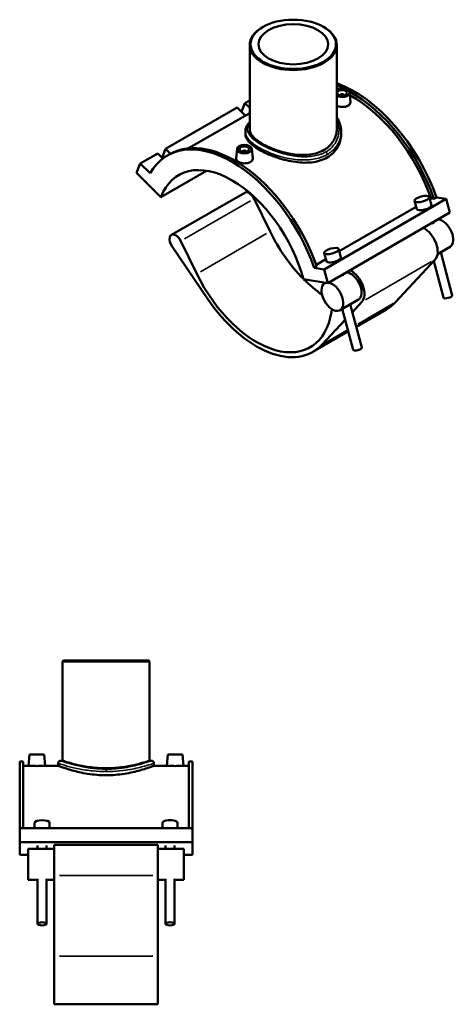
# Model space of a CAD drawing. Header units: inches. Extents: x -0.9 to 56.6, y -1.4 to 51.6.
# Tile 5 of 5: x 39.2 to 56.6, y 12.2 to 51.6. Entities that reach past the tile are written whole.
import ezdxf

# ---------------------------------------------------------------- set-up
doc = ezdxf.new("R2010")
doc.units = ezdxf.units.IN
doc.header["$MEASUREMENT"] = 0
doc.layers.add('Visible (ANSI)', color=7, linetype='Continuous', lineweight=50)
doc.layers.add('Visible Narrow (ANSI)', color=7, linetype='Continuous', lineweight=35)

msp = doc.modelspace()

# ---------------------------------------------------------------- linework, layer by layer
at = {"layer": 'Visible (ANSI)'}
for p, q in [((48.937, 51.323), (48.913, 51.308)), ((51.367, 51.323), (51.391, 51.308)), ((48.406, 50.6), (48.406, 47.231)), ((51.898, 50.6), (51.898, 47.231)), ((52.033, 48.588), (52.033, 48.58)), ((52.191, 48.588), (52.191, 48.58)), ((52.407, 48.695), (52.447, 48.323)), ((48.079, 47.922), (48.215, 48.274)), ((48.406, 48.384), (48.215, 48.274)), ((48.215, 48.274), (48.406, 48.083)), ((47.905, 48.095), (45.029, 46.439)), ((48.406, 47.875), (45.953, 46.462)), ((48.228, 47.773), (47.905, 48.095)), ((48.231, 47.132), (48.231, 47.034)), ((52.073, 47.132), (52.073, 47.034)), ((44.72, 46.261), (44.017, 45.856)), ((44.926, 46.055), (44.72, 46.261)), ((44.894, 46.087), (45.029, 46.439)), ((45.029, 46.439), (45.227, 46.243)), ((45.201, 46.228), (45.103, 46.172)), ((47.897, 46.437), (47.857, 46.065)), ((48.113, 46.323), (48.113, 46.33)), ((48.271, 46.323), (48.271, 46.33)), ((48.487, 46.437), (48.526, 46.066)), ((43.871, 45.477), (44.017, 45.856)), ((44.017, 45.856), (44.411, 45.464)), ((43.871, 45.477), (44.841, 44.51)), ((44.841, 44.51), (46.672, 45.565)), ((48.205, 44.686), (45.265, 42.993)), ((48.587, 44.439), (49.224, 43.129)), ((56.287, 44.434), (51.387, 41.612)), ((55.021, 44.357), (55.108, 44.029)), ((55.603, 44.512), (55.691, 44.184)), ((55.626, 44.426), (55.68, 44.457)), ((55.795, 44.439), (55.68, 44.457)), ((55.893, 44.495), (55.795, 44.439)), ((56.287, 44.434), (55.893, 44.495)), ((56.433, 43.887), (56.287, 44.434)), ((56.433, 43.887), (51.533, 41.065)), ((52, 42.338), (55.085, 44.114)), ((55.75, 43.494), (55.767, 43.429)), ((46.284, 41.436), (45.646, 42.746)), ((45.289, 42.536), (46.73, 40.422)), ((51.482, 41.941), (51.395, 42.269)), ((52.064, 42.096), (51.977, 42.424)), ((56.441, 42.517), (55.939, 42.228)), ((56.067, 42.302), (56.528, 40.574)), ((51.066, 41.8), (51.459, 42.026)), ((55.845, 42.009), (54.238, 40.287)), ((55.788, 41.947), (56.178, 40.481)), ((51.091, 41.73), (50.993, 41.673)), ((51.387, 41.612), (50.993, 41.673)), ((51.533, 41.065), (51.387, 41.612)), ((50.562, 41.216), (51.533, 41.065)), ((51.456, 41.077), (51.412, 41.052)), ((52.141, 41.34), (52.124, 41.406)), ((52.766, 40.401), (52.031, 39.977)), ((52.523, 39.906), (52.905, 40.316)), ((51.701, 40.02), (51.683, 39.904)), ((52.552, 38.393), (52.117, 40.027)), ((52.902, 38.486), (52.441, 40.214)), ((53.878, 40), (52.682, 39.311)), ((51.298, 38.594), (52.232, 39.594)), ((52.357, 39.124), (50.938, 38.306)), ((40.933, 25.944), (40.898, 25.909)), ((44.39, 25.909), (40.898, 25.909)), ((40.898, 25.909), (40.898, 21.935)), ((40.933, 25.944), (44.355, 25.944)), ((44.355, 25.944), (44.39, 25.909)), ((44.39, 25.909), (44.39, 21.935)), ((39.576, 22.185), (39.537, 21.734)), ((40.167, 22.185), (39.576, 22.185)), ((40.167, 22.185), (40.206, 21.734)), ((45.12, 22.185), (45.081, 21.734)), ((45.12, 22.185), (45.711, 22.185)), ((45.711, 22.185), (45.75, 21.734)), ((39.179, 21.906), (39.179, 19.237)), ((39.317, 21.906), (39.179, 21.906)), ((39.317, 21.906), (39.317, 19.237)), ((39.537, 21.734), (39.317, 21.734)), ((40.723, 21.734), (40.206, 21.734)), ((40.723, 21.831), (40.723, 21.734)), ((40.828, 21.935), (40.898, 21.935)), ((44.39, 21.935), (44.46, 21.935)), ((44.564, 21.831), (44.564, 21.734)), ((45.081, 21.734), (44.564, 21.734)), ((45.97, 21.734), (45.75, 21.734)), ((45.97, 21.906), (45.97, 19.237)), ((46.109, 21.906), (45.97, 21.906)), ((46.109, 21.906), (46.109, 19.237)), ((39.778, 19.237), (39.778, 19.448)), ((40.381, 19.237), (40.381, 19.448)), ((44.906, 19.448), (44.906, 19.237)), ((45.509, 19.448), (45.509, 19.237)), ((46.109, 19.237), (39.179, 19.237)), ((39.179, 18.671), (39.179, 19.237)), ((46.109, 18.671), (46.109, 19.237)), ((46.109, 18.671), (39.179, 18.671)), ((39.179, 18.171), (39.179, 18.671)), ((39.899, 18.405), (39.899, 18.542)), ((40.26, 18.405), (40.26, 18.542)), ((40.565, 18.56), (40.565, 17.34)), ((44.723, 18.56), (40.565, 18.56)), ((44.723, 17.34), (44.723, 18.56)), ((45.027, 18.542), (45.027, 18.405)), ((45.389, 18.542), (45.389, 18.405)), ((46.109, 18.171), (46.109, 18.671)), ((39.525, 18.171), (39.179, 18.171)), ((39.525, 18.405), (39.525, 17.165)), ((40.565, 18.405), (39.525, 18.405)), ((45.762, 18.405), (44.723, 18.405)), ((45.762, 17.165), (45.762, 18.405)), ((46.109, 18.171), (45.762, 18.171)), ((39.899, 17.165), (39.525, 17.165)), ((39.899, 15.402), (39.899, 17.202)), ((40.26, 15.402), (40.26, 17.202)), ((40.565, 17.165), (40.26, 17.165)), ((40.565, 14.102), (40.565, 17.34)), ((44.723, 17.34), (44.723, 14.102)), ((45.027, 17.165), (44.723, 17.165)), ((45.027, 17.202), (45.027, 15.402)), ((45.389, 17.202), (45.389, 15.402)), ((45.762, 17.165), (45.389, 17.165)), ((40.565, 14.102), (40.565, 12.179)), ((44.723, 12.179), (44.723, 14.102)), ((44.723, 12.179), (40.565, 12.179))]:
    msp.add_line(p, q, dxfattribs=at)
for centre, start, end in [((40.828, 21.831), 90, 180), ((44.46, 21.831), 0, 90)]:
    msp.add_arc(centre, 0.105, start, end, dxfattribs=at)
for centre, major_axis, ratio, start_param, end_param in [((50.152, 50.6), (-1.746, 0), 0.575862, 5.50164, 10.206324), ((52.602, 44.481), (-2.599, 4.513), 0.578093, 4.393994, 5.692116), ((52.504, 44.425), (-2.599, 4.513), 0.578093, 5.585901, 5.665067), ((52.112, 48.684), (0.295, 0), 0.575862, 3.90154, 8.66483), ((52.504, 44.425), (-2.513, 4.363), 0.578093, 5.661735, 5.670777), ((52.112, 48.588), (-0.0787, 0), 0.575862, 2.972903, 6.451874), ((52.504, 44.425), (-2.599, 4.513), 0.578093, 4.393994, 5.53182), ((52.504, 44.425), (-2.513, 4.363), 0.578093, 4.397981, 5.523886), ((47.702, 41.659), (-2.599, 4.513), 0.578093, 4.393994, 6.605447), ((47.8, 41.716), (-2.599, 4.513), 0.578093, 4.393994, 6.283185), ((48.192, 46.33), (-0.0787, 0), 0.575862, 2.972903, 6.451874), ((47.702, 41.659), (-2.148, 3.731), 0.578093, 4.27799, 6.721451), ((48.385, 44.373), (-0.18, 0.313), 0.578093, 4.59273, 6.283185), ((55.399, 44.106), (0.291, 0.078), 0.343414, 3.141593, 6.283185), ((56.132, 43.054), (0.309, -0.537), 0.578093, 0, 2.744366), ((45.445, 42.68), (-0.18, 0.313), 0.578093, 4.59273, 7.984335), ((51.622, 43.917), (2.148, -3.731), 0.578093, 4.59273, 5.142703), ((55.397, 42.631), (0.387, -0.672), 0.578093, 0.175327, 2.400468), ((51.773, 42.018), (-0.291, -0.078), 0.343414, 0, 3.141593), ((48.682, 42.224), (2.148, -3.731), 0.578093, 4.59273, 6.901733), ((52.457, 40.938), (0.309, -0.537), 0.578093, 0, 2.744366), ((52.457, 40.938), (0.387, -0.672), 0.578093, 0.175327, 2.400468), ((51.622, 43.917), (2.148, -3.731), 0.578093, 5.149022, 5.395198), ((51.722, 40.515), (-0.309, 0.537), 0.578093, 6.10699, 12.169144), ((48.682, 42.224), (2.256, -3.917), 0.578093, 4.842742, 6.458513), ((51.622, 43.917), (2.256, -3.917), 0.578093, 0, 0.175327), ((56.353, 40.528), (0.175, 0.047), 0.343414, 3.141593, 6.283185), ((52.727, 38.439), (-0.175, -0.047), 0.343414, 0, 3.141593), ((40.08, 19.448), (-0.301, 0), 0.34202, 3.141593, 6.283185), ((45.208, 19.448), (0.301, 0), 0.34202, 0, 3.141593)]:
    msp.add_ellipse(centre, major_axis=major_axis, ratio=ratio, start_param=start_param, end_param=end_param, dxfattribs=at)
for centre, major_axis, ratio in [((50.152, 50.629), (-1.711, 0), 0.575862), ((50.152, 50.629), (1.397, 0), 0.575862), ((52.112, 48.684), (0.197, 0), 0.575862), ((48.192, 46.427), (0.295, 0), 0.575862), ((48.192, 46.427), (0.197, 0), 0.575862), ((55.312, 44.434), (-0.291, -0.078), 0.343414), ((51.686, 42.346), (0.291, 0.078), 0.343414), ((40.08, 15.402), (0.181, 0), 0.34202), ((45.208, 15.402), (-0.181, 0), 0.34202)]:
    msp.add_ellipse(centre, major_axis=major_axis, ratio=ratio, dxfattribs=at)
for points, knots in [([(52.35, 48.17), (52.32, 48.152), (52.282, 48.138), (52.199, 48.12), (52.154, 48.117), (52.07, 48.119), (52.025, 48.125), (51.953, 48.144), (51.923, 48.155), (51.898, 48.167)], [0, 0, 0, 0, 0.320954, 0.320954, 0.641909, 0.641909, 0.962649, 0.962649, 1.206555, 1.206555, 1.206555, 1.206555]), ([(52.447, 48.323), (52.447, 48.319), (52.447, 48.315), (52.447, 48.285), (52.439, 48.258), (52.405, 48.209), (52.379, 48.187), (52.35, 48.17)], [4.4391661, 4.4391661, 4.4391661, 4.4391661, 4.4916453, 4.4916453, 4.8125998, 4.8125998, 5.1335543, 5.1335543, 5.1335543, 5.1335543]), ([(48.231, 47.132), (48.231, 47.177), (48.238, 47.221), (48.266, 47.311), (48.287, 47.355), (48.34, 47.439), (48.371, 47.478), (48.406, 47.516)], [25.991389, 25.991389, 25.991389, 25.991389, 26.616833, 26.616833, 27.285862, 27.285862, 27.914349, 27.914349, 27.914349, 27.914349]), ([(51.898, 47.715), (51.922, 47.679), (51.943, 47.642), (51.995, 47.537), (52.021, 47.467), (52.062, 47.31), (52.073, 47.221), (52.073, 47.132)], [38.851217, 38.851217, 38.851217, 38.851217, 39.261178, 39.261178, 39.976081, 39.976081, 40.844071, 40.844071, 40.844071, 40.844071]), ([(51.51, 46.093), (51.424, 46.044), (51.327, 46.001), (51.116, 45.936), (51.002, 45.913), (50.765, 45.887), (50.642, 45.884), (50.396, 45.895), (50.272, 45.909), (50.032, 45.947), (49.909, 45.974), (49.662, 46.039), (49.539, 46.077), (49.302, 46.162), (49.188, 46.208), (48.977, 46.305), (48.88, 46.355), (48.708, 46.454), (48.627, 46.507), (48.486, 46.613), (48.425, 46.667), (48.327, 46.775), (48.291, 46.828), (48.243, 46.933), (48.231, 46.985), (48.231, 47.034)], [0, 0, 0, 0, 0.92951, 0.92951, 1.859021, 1.859021, 2.788531, 2.788531, 3.718041, 3.718041, 4.646786, 4.646786, 5.57553, 5.57553, 6.504275, 6.504275, 7.433019, 7.433019, 8.361763, 8.361763, 9.290508, 9.290508, 10.219252, 10.219252, 11.147997, 11.147997, 11.147997, 11.147997]), ([(51.898, 47.231), (51.898, 47.153), (51.888, 47.072), (51.844, 46.912), (51.81, 46.834), (51.722, 46.686), (51.666, 46.617), (51.538, 46.494), (51.465, 46.44), (51.308, 46.35), (51.22, 46.311), (51.029, 46.25), (50.925, 46.228), (50.71, 46.2), (50.598, 46.195), (50.374, 46.2), (50.261, 46.21), (50.043, 46.24), (49.93, 46.262), (49.706, 46.317), (49.594, 46.35), (49.379, 46.424), (49.275, 46.464), (49.084, 46.55), (48.996, 46.595), (48.839, 46.685), (48.766, 46.733), (48.638, 46.832), (48.582, 46.882), (48.494, 46.983), (48.46, 47.034), (48.416, 47.134), (48.406, 47.183), (48.406, 47.231)], [10.107085, 10.107085, 10.107085, 10.107085, 10.949603, 10.949603, 11.79212, 11.79212, 12.634638, 12.634638, 13.477156, 13.477156, 14.319674, 14.319674, 15.162192, 15.162192, 16.00471, 16.00471, 16.847228, 16.847228, 17.689355, 17.689355, 18.531481, 18.531481, 19.373608, 19.373608, 20.215734, 20.215734, 21.057861, 21.057861, 21.899988, 21.899988, 22.742114, 22.742114, 23.584241, 23.584241, 23.584241, 23.584241]), ([(52.073, 47.034), (52.073, 46.946), (52.061, 46.854), (52.013, 46.674), (51.977, 46.585), (51.879, 46.419), (51.818, 46.341), (51.677, 46.203), (51.596, 46.143), (51.51, 46.093)], [26.014035, 26.014035, 26.014035, 26.014035, 26.943545, 26.943545, 27.873056, 27.873056, 28.802566, 28.802566, 29.732076, 29.732076, 29.732076, 29.732076]), ([(48.429, 45.912), (48.4, 45.895), (48.362, 45.881), (48.279, 45.863), (48.234, 45.859), (48.15, 45.862), (48.105, 45.868), (48.023, 45.889), (47.985, 45.905), (47.925, 45.939), (47.9, 45.96), (47.865, 46.006), (47.857, 46.03), (47.857, 46.057), (47.857, 46.061), (47.857, 46.065)], [2.566777, 2.566777, 2.566777, 2.566777, 2.887732, 2.887732, 3.208686, 3.208686, 3.529426, 3.529426, 3.850166, 3.850166, 4.170906, 4.170906, 4.491645, 4.491645, 4.543176, 4.543176, 4.543176, 4.543176]), ([(48.526, 46.066), (48.527, 46.062), (48.527, 46.057), (48.527, 46.028), (48.519, 46.001), (48.485, 45.951), (48.459, 45.929), (48.429, 45.912)], [7.0059433, 7.0059433, 7.0059433, 7.0059433, 7.0584224, 7.0584224, 7.3793769, 7.3793769, 7.7003314, 7.7003314, 7.7003314, 7.7003314]), ([(39.872, 21.723), (39.83, 21.723), (39.785, 21.723), (39.702, 21.726), (39.665, 21.727), (39.605, 21.73), (39.579, 21.731), (39.545, 21.733), (39.537, 21.734), (39.537, 21.734)], [2.566777, 2.566777, 2.566777, 2.566777, 2.887732, 2.887732, 3.208686, 3.208686, 3.529426, 3.529426, 3.850166, 3.850166, 3.850166, 3.850166]), ([(40.206, 21.734), (40.206, 21.734), (40.198, 21.733), (40.164, 21.731), (40.138, 21.73), (40.079, 21.727), (40.041, 21.726), (39.959, 21.723), (39.914, 21.723), (39.872, 21.723)], [6.416943, 6.416943, 6.416943, 6.416943, 6.737683, 6.737683, 7.058422, 7.058422, 7.379377, 7.379377, 7.700331, 7.700331, 7.700331, 7.700331]), ([(42.644, 21.353), (42.522, 21.353), (42.396, 21.358), (42.147, 21.378), (42.023, 21.393), (41.787, 21.43), (41.674, 21.452), (41.466, 21.499), (41.37, 21.524), (41.201, 21.571), (41.122, 21.595), (40.981, 21.641), (40.92, 21.662), (40.821, 21.697), (40.784, 21.711), (40.735, 21.729), (40.723, 21.734), (40.723, 21.734)], [0, 0, 0, 0, 0.92951, 0.92951, 1.859021, 1.859021, 2.788531, 2.788531, 3.718041, 3.718041, 4.646786, 4.646786, 5.57553, 5.57553, 6.504275, 6.504275, 7.433019, 7.433019, 7.433019, 7.433019]), ([(44.39, 21.935), (44.39, 21.935), (44.379, 21.932), (44.335, 21.917), (44.301, 21.906), (44.211, 21.878), (44.156, 21.862), (44.028, 21.826), (43.955, 21.806), (43.801, 21.769), (43.714, 21.75), (43.524, 21.713), (43.422, 21.696), (43.207, 21.667), (43.095, 21.655), (42.868, 21.64), (42.754, 21.636), (42.533, 21.636), (42.419, 21.64), (42.193, 21.655), (42.081, 21.667), (41.866, 21.696), (41.763, 21.713), (41.573, 21.75), (41.486, 21.769), (41.332, 21.806), (41.26, 21.826), (41.132, 21.862), (41.076, 21.878), (40.987, 21.906), (40.953, 21.917), (40.908, 21.932), (40.898, 21.935), (40.898, 21.935)], [6.738578, 6.738578, 6.738578, 6.738578, 7.580705, 7.580705, 8.422831, 8.422831, 9.264958, 9.264958, 10.107085, 10.107085, 10.949603, 10.949603, 11.79212, 11.79212, 12.634638, 12.634638, 13.477156, 13.477156, 14.319674, 14.319674, 15.162192, 15.162192, 16.00471, 16.00471, 16.847228, 16.847228, 17.689355, 17.689355, 18.531481, 18.531481, 19.373608, 19.373608, 20.215734, 20.215734, 20.215734, 20.215734]), ([(44.564, 21.734), (44.564, 21.734), (44.553, 21.729), (44.503, 21.711), (44.466, 21.697), (44.368, 21.662), (44.307, 21.641), (44.166, 21.595), (44.086, 21.571), (43.917, 21.524), (43.822, 21.499), (43.613, 21.452), (43.5, 21.43), (43.264, 21.393), (43.141, 21.378), (42.891, 21.358), (42.766, 21.353), (42.644, 21.353)], [22.299057, 22.299057, 22.299057, 22.299057, 23.227802, 23.227802, 24.156546, 24.156546, 25.08529, 25.08529, 26.014035, 26.014035, 26.943545, 26.943545, 27.873056, 27.873056, 28.802566, 28.802566, 29.732076, 29.732076, 29.732076, 29.732076]), ([(45.416, 21.723), (45.374, 21.723), (45.329, 21.723), (45.246, 21.726), (45.209, 21.727), (45.149, 21.73), (45.123, 21.731), (45.089, 21.733), (45.081, 21.734), (45.081, 21.734)], [0, 0, 0, 0, 0.320954, 0.320954, 0.641909, 0.641909, 0.962649, 0.962649, 1.283389, 1.283389, 1.283389, 1.283389]), ([(45.75, 21.734), (45.75, 21.734), (45.742, 21.733), (45.708, 21.731), (45.682, 21.73), (45.623, 21.727), (45.585, 21.726), (45.503, 21.723), (45.458, 21.723), (45.416, 21.723)], [3.850166, 3.850166, 3.850166, 3.850166, 4.170906, 4.170906, 4.491645, 4.491645, 4.8126, 4.8126, 5.133554, 5.133554, 5.133554, 5.133554])]:
    msp.add_open_spline(points, degree=3, knots=knots, dxfattribs=at)
at = {"layer": 'Visible Narrow (ANSI)'}
for p, q in [((48.44, 44.354), (45.793, 42.831)), ((49.077, 43.044), (46.431, 41.521)), ((55.698, 41.924), (53.052, 40.4)), ((52.742, 39.425), (54.16, 40.242)), ((51.35, 38.624), (52.287, 39.163)), ((42.644, 21.594), (42.644, 21.505)), ((44.515, 17.34), (40.773, 17.34)), ((40.773, 14.102), (44.515, 14.102))]:
    msp.add_line(p, q, dxfattribs=at)
msp.add_ellipse((51.436, 46.255), major_axis=(-0.0523, 0.0908), ratio=0.578093, start_param=3.98938, end_param=5.077575, dxfattribs=at)
for points, knots in [([(51.462, 46.32), (51.345, 46.252), (51.21, 46.201), (50.883, 46.128), (50.683, 46.115), (50.274, 46.137), (50.064, 46.171), (49.614, 46.283), (49.376, 46.366), (48.996, 46.537), (48.844, 46.62), (48.581, 46.798), (48.475, 46.893), (48.342, 47.078), (48.312, 47.168), (48.324, 47.33), (48.353, 47.403), (48.406, 47.476)], [14.852702, 14.852702, 14.852702, 14.852702, 16.142037, 16.142037, 17.762623, 17.762623, 19.378825, 19.378825, 21.307914, 21.307914, 22.849253, 22.849253, 24.545459, 24.545459, 26.185844, 26.185844, 27.523122, 27.523122, 27.523122, 27.523122]), ([(51.898, 47.597), (51.945, 47.494), (51.974, 47.384), (51.999, 47.09), (51.962, 46.904), (51.817, 46.63), (51.738, 46.531), (51.587, 46.4), (51.527, 46.357), (51.462, 46.32)], [39.408917, 39.408917, 39.408917, 39.408917, 40.596776, 40.596776, 42.568326, 42.568326, 43.846501, 43.846501, 44.558105, 44.558105, 44.558105, 44.558105]), ([(48.231, 47.132), (48.231, 47.048), (48.261, 46.963), (48.388, 46.778), (48.497, 46.678), (48.769, 46.492), (48.926, 46.406), (49.322, 46.231), (49.57, 46.147), (50.041, 46.038), (50.26, 46.005), (50.69, 45.989), (50.899, 46.005), (51.244, 46.086), (51.386, 46.141), (51.51, 46.212)], [-25.991389, -25.991389, -25.991389, -25.991389, -24.545459, -24.545459, -22.849253, -22.849253, -21.307914, -21.307914, -19.378825, -19.378825, -17.762623, -17.762623, -16.142037, -16.142037, -14.852702, -14.852702, -14.852702, -14.852702]), ([(51.51, 46.212), (51.579, 46.252), (51.642, 46.297), (51.803, 46.434), (51.887, 46.537), (52.031, 46.8), (52.073, 46.966), (52.073, 47.132)], [-44.558105, -44.558105, -44.558105, -44.558105, -43.846501, -43.846501, -42.568326, -42.568326, -40.844071, -40.844071, -40.844071, -40.844071]), ([(40.723, 21.831), (40.723, 21.831), (40.737, 21.826), (40.818, 21.799), (40.925, 21.764), (41.2, 21.688), (41.356, 21.648), (41.711, 21.576), (41.911, 21.544), (42.292, 21.508), (42.468, 21.499), (42.644, 21.499)], [-22.279057, -22.279057, -22.279057, -22.279057, -21.307914, -21.307914, -19.378825, -19.378825, -17.762623, -17.762623, -16.142037, -16.142037, -14.852702, -14.852702, -14.852702, -14.852702]), ([(42.644, 21.597), (42.477, 21.597), (42.311, 21.606), (41.951, 21.643), (41.762, 21.676), (41.426, 21.749), (41.279, 21.789), (41.019, 21.868), (40.918, 21.903), (40.841, 21.931), (40.828, 21.935), (40.828, 21.935)], [14.852702, 14.852702, 14.852702, 14.852702, 16.142037, 16.142037, 17.762623, 17.762623, 19.378825, 19.378825, 21.307914, 21.307914, 22.279057, 22.279057, 22.279057, 22.279057]), ([(44.46, 21.935), (44.46, 21.935), (44.46, 21.935), (44.455, 21.934), (44.413, 21.918), (44.256, 21.865), (44.139, 21.827), (43.825, 21.74), (43.619, 21.691), (43.24, 21.632), (43.081, 21.614), (42.827, 21.599), (42.736, 21.597), (42.644, 21.597)], [37.13175, 37.13175, 37.13175, 37.13175, 37.215655, 37.215655, 38.878961, 38.878961, 40.596776, 40.596776, 42.568326, 42.568326, 43.846501, 43.846501, 44.558105, 44.558105, 44.558105, 44.558105]), ([(42.644, 21.499), (42.741, 21.499), (42.838, 21.501), (43.106, 21.516), (43.274, 21.533), (43.675, 21.591), (43.893, 21.639), (44.225, 21.724), (44.349, 21.762), (44.515, 21.814), (44.56, 21.829), (44.564, 21.831), (44.564, 21.831), (44.564, 21.831)], [-44.558105, -44.558105, -44.558105, -44.558105, -43.846501, -43.846501, -42.568326, -42.568326, -40.596776, -40.596776, -38.878961, -38.878961, -37.215655, -37.215655, -37.13175, -37.13175, -37.13175, -37.13175])]:
    msp.add_open_spline(points, degree=3, knots=knots, dxfattribs=at)

doc.saveas('drawing.dxf')
